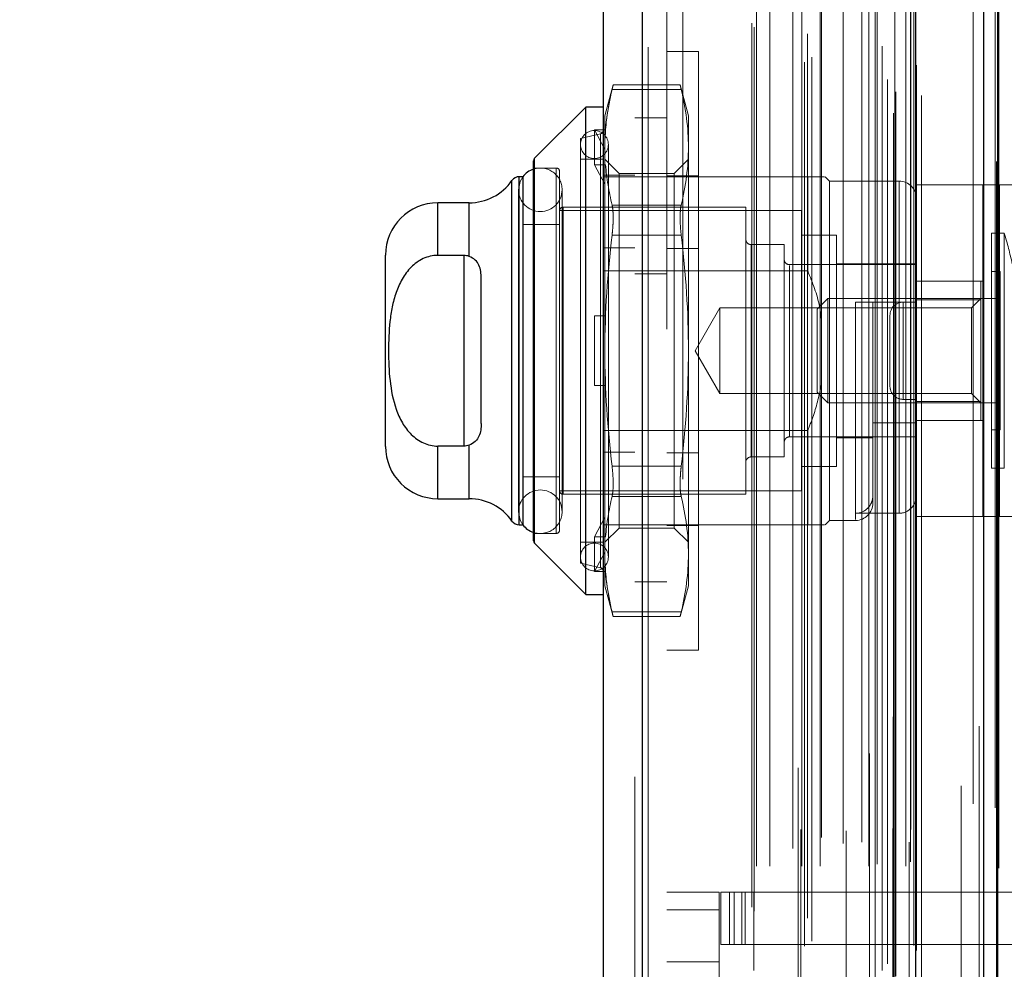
# Model space of a CAD drawing. Header units: inches. Extents: x 0.2 to 10.8, y 0.2 to 8.2.
# Tile 150 of 164: x 5.418 to 5.529, y 4.902 to 5.01. Entities that reach past the tile are written whole.
import ezdxf

# ---------------------------------------------------------------- set-up
doc = ezdxf.new("R2010")
doc.units = ezdxf.units.IN
doc.header["$MEASUREMENT"] = 0
doc.linetypes.add('HIDDEN', pattern=[0.07500000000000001, 0.05, -0.025])
doc.layers.add('DIMENSIONS', color=140, linetype='Continuous')
doc.styles.add('SLDTEXTSTYLE0', font='TXT', dxfattribs={"width": 0.7})
doc.dimstyles.new('SLDDIMSTYLE0', dxfattribs={"dimtxt": 0.0849609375, "dimasz": 0.13, "dimexe": 0, "dimexo": 0.0625, "dimgap": 0.021240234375, "dimtad": 0, "dimtih": 1, "dimtoh": 1, "dimlfac": 20, "dimrnd": 1e-09, "dimzin": 12, "dimdsep": 46, "dimtxsty": 'SLDTEXTSTYLE0', "dimsah": 1, "dimcen": 0.09, "dimadec": 0, "dimazin": 3, "dimtfac": 1, "dimtofl": 0, "dimtmove": 0, "dimatfit": 3, "dimfxl": 0, "dimfrac": 2, "dimtolj": 1, "dimtzin": 12, "dimarcsym": 0})
doc.dimstyles.new('SLDDIMSTYLE5', dxfattribs={"dimtxt": 0.0849609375, "dimasz": 0.13, "dimexe": 0, "dimexo": 0.0625, "dimgap": 0.021240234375, "dimtad": 0, "dimtih": 1, "dimtoh": 1, "dimdec": 4, "dimlfac": 20, "dimzin": 12, "dimdsep": 46, "dimtxsty": 'SLDTEXTSTYLE0', "dimsah": 1, "dimcen": 0.09, "dimadec": 0, "dimazin": 3, "dimtfac": 1, "dimtdec": 0, "dimtofl": 0, "dimtmove": 0, "dimatfit": 3, "dimfxl": 0, "dimfrac": 2, "dimtolj": 1, "dimtzin": 12, "dimarcsym": 0})

# ---------------------------------------------------------------- blocks, each defined once
blk = doc.blocks.new('_D_17')
at = {"layer": 'DIMENSIONS'}
blk.add_line((5.878189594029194, 5.426307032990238), (5.439038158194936, 5.426307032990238), dxfattribs=at)
for radius, start, end in [(0.5576267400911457, 154.8526864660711, 180), (0.5576267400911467, 205.0000000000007, 230.1473135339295)]:
    blk.add_arc((6.121664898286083, 5.426307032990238), radius, start, end, dxfattribs=at)
for points in [[(5.564038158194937, 5.426307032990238), (5.598762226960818, 5.553170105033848), (5.559024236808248, 5.55774089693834)], [(5.616283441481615, 5.190643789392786), (5.667285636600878, 5.069405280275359), (5.701368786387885, 5.090341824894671)]]:
    blk.add_solid(points, dxfattribs=at)
at = {"layer": 'DIMENSIONS', "insert": (5.475520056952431, 5.349957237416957), "char_height": 0.08333333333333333, "attachment_point": 1, "style": 'SLDTEXTSTYLE0'}
blk.add_mtext('25°', dxfattribs=at)
blk = doc.blocks.new('_D_18')
at = {"layer": 'DIMENSIONS'}
for p, q in [((5.495136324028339, 5.028145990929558), (5.109062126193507, 5.02814599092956)), ((5.234062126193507, 5.02814599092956), (5.234062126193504, 4.099762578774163)), ((5.072488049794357, 3.945711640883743), (5.043957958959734, 3.945711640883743)), ((5.043957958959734, 3.945711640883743), (5.043957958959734, 3.810680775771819)), ((5.395636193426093, 3.945711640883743), (5.424166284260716, 3.945711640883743)), ((5.424166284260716, 3.945711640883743), (5.424166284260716, 3.810680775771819)), ((5.043957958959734, 3.810680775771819), (5.072488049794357, 3.810680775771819)), ((5.424166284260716, 3.810680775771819), (5.395636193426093, 3.810680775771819)), ((5.234062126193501, 3.20394599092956), (5.234062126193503, 3.791660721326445)), ((5.495136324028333, 3.203945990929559), (5.1090621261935, 3.203945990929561))]:
    blk.add_line(p, q, dxfattribs=at)
for points in [[(5.234062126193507, 5.02814599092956), (5.214062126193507, 4.89814599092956), (5.254062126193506, 4.89814599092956)], [(5.234062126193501, 3.20394599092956), (5.254062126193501, 3.33394599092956), (5.214062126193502, 3.33394599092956)]]:
    blk.add_solid(points, dxfattribs=at)
at = {"layer": 'DIMENSIONS', "char_height": 0.08333333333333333, "attachment_point": 1, "style": 'SLDTEXTSTYLE0'}
for s, insert in [('36.48', (5.072488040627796, 4.072154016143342)), ('926.7', (5.072488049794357, 3.918103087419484))]:
    blk.add_mtext(s, dxfattribs=dict(at, insert=insert))
blk = doc.blocks.new('_D_19')
at = {"layer": 'DIMENSIONS'}
for p, q in [((5.47678632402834, 5.097295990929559), (4.776774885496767, 5.097295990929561)), ((4.901774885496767, 5.097295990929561), (4.901774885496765, 4.580255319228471)), ((4.740200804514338, 4.450124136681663), (4.711670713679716, 4.450124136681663)), ((4.711670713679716, 4.450124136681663), (4.711670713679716, 4.315093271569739)), ((5.063348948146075, 4.450124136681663), (5.091879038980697, 4.450124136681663)), ((5.091879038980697, 4.450124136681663), (5.091879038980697, 4.315093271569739)), ((4.711670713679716, 4.315093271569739), (4.740200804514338, 4.315093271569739)), ((5.091879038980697, 4.315093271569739), (5.063348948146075, 4.315093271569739)), ((4.90177488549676, 3.13474599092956), (4.901774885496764, 4.161042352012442)), ((5.476786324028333, 3.134745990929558), (4.77677488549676, 3.134745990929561))]:
    blk.add_line(p, q, dxfattribs=at)
for points in [[(4.901774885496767, 5.097295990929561), (4.881774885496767, 4.967295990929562), (4.921774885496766, 4.967295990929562)], [(4.90177488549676, 3.13474599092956), (4.92177488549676, 3.26474599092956), (4.881774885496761, 3.26474599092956)]]:
    blk.add_solid(points, dxfattribs=at)
at = {"layer": 'DIMENSIONS', "char_height": 0.08333333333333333, "attachment_point": 1, "style": 'SLDTEXTSTYLE0'}
for s, insert in [('39.25', (4.740200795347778, 4.576566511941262)), ('997.0', (4.740200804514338, 4.422515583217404)), ('OPENING', (4.639737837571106, 4.268464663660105))]:
    blk.add_mtext(s, dxfattribs=dict(at, insert=insert))

msp = doc.modelspace()

# ---------------------------------------------------------------- linework, layer by layer
at = {"color": 7, "linetype": 'Continuous', "lineweight": 25}
for p, q in [((5.526786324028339, 3.085295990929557), (5.526786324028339, 5.146545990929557)), ((5.528367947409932, 3.085295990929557), (5.528367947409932, 5.146701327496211)), ((5.519104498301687, 3.100958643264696), (5.519104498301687, 5.131123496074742)), ((5.488191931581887, 3.106409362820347), (5.488191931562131, 5.12567277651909)), ((5.483729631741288, 5.12390569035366), (5.483729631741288, 3.108176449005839)), ((5.481761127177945, 4.99964346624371), (5.475970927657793, 4.993853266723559)), ((5.483729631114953, 4.99964346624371), (5.481761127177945, 4.99964346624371)), ((5.481761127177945, 4.94452535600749), (5.481761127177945, 4.99964346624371)), ((5.475855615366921, 4.950593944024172), (5.475855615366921, 4.993574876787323)), ((5.475970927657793, 4.950315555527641), (5.475970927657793, 4.993853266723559)), ((5.473422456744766, 4.952821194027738), (5.473422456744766, 4.991347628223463)), ((5.474656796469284, 4.991769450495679), (5.474230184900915, 4.991769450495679)), ((5.474230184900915, 4.95239937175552), (5.474230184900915, 4.991769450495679)), ((5.474674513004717, 4.95239937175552), (5.474674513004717, 4.991769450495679)), ((5.468576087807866, 4.988816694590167), (5.465028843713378, 4.988816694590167)), ((5.465028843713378, 4.982866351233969), (5.465028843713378, 4.988816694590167)), ((5.468576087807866, 4.982756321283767), (5.468576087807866, 4.988816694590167)), ((5.459123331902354, 4.961257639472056), (5.459123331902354, 4.982911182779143)), ((5.467981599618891, 4.982866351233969), (5.465028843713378, 4.982866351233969)), ((5.467981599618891, 4.982866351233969), (5.467981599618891, 4.961302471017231)), ((5.469950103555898, 4.963871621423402), (5.469950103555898, 4.980297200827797)), ((5.467981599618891, 4.961302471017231), (5.465028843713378, 4.961302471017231)), ((5.465028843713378, 4.955352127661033), (5.465028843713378, 4.961302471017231)), ((5.468576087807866, 4.955352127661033), (5.468576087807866, 4.961412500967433)), ((5.465028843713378, 4.955352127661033), (5.468576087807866, 4.955352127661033)), ((5.474230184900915, 4.95239937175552), (5.474656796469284, 4.95239937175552)), ((5.475970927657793, 4.950315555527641), (5.481761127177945, 4.94452535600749)), ((5.481761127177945, 4.94452535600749), (5.483729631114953, 4.94452535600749))]:
    msp.add_line(p, q, dxfattribs=at)
at = {"color": 7, "linetype": 'HIDDEN', "lineweight": 18}
for p, q in [((5.528367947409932, 3.085295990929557), (5.528367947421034, 5.146701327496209)), ((5.528215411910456, 3.093476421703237), (5.528215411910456, 5.138605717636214)), ((5.516569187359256, 3.098958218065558), (5.516569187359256, 5.133123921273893)), ((5.516569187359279, 3.098958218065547), (5.516569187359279, 5.133123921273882)), ((5.516518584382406, 5.130667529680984), (5.516518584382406, 3.101414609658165)), ((5.516824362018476, 3.101360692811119), (5.516824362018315, 5.13072144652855)), ((5.519729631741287, 3.100958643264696), (5.519729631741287, 5.131123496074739)), ((5.515286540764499, 3.101999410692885), (5.515286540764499, 5.130082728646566)), ((5.515881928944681, 3.102752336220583), (5.515881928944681, 5.129352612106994)), ((5.526262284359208, 5.129625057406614), (5.526262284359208, 3.102456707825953)), ((5.506481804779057, 3.104737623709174), (5.506481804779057, 5.127344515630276)), ((5.518878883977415, 3.104827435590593), (5.518878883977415, 5.127254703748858)), ((5.518878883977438, 3.104827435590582), (5.518878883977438, 5.127254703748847)), ((5.519149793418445, 3.104249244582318), (5.519149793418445, 5.127832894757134)), ((5.519165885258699, 3.104375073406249), (5.519165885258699, 5.127707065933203)), ((5.507340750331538, 3.1052920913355), (5.507340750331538, 5.126787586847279)), ((5.51384783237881, 5.126540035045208), (5.51384783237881, 3.105546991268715)), ((5.488191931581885, 5.125672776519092), (5.488191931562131, 3.106409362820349)), ((5.488817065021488, 3.106409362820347), (5.488817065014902, 5.12567277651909)), ((5.488817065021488, 5.125672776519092), (5.488817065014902, 3.106409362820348)), ((5.505773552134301, 5.124924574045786), (5.505773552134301, 3.107154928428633)), ((5.515267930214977, 3.106527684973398), (5.515267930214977, 5.125554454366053)), ((5.487329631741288, 5.123905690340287), (5.487329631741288, 3.108176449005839)), ((5.506832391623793, 3.107919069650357), (5.506832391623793, 5.124163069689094)), ((5.500562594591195, 3.109138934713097), (5.500562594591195, 5.122943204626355)), ((5.500822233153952, 3.108700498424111), (5.500822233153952, 5.12338164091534)), ((5.524200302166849, 5.122865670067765), (5.524200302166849, 3.109215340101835)), ((5.501062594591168, 3.113769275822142), (5.501062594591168, 5.118312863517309)), ((5.501062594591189, 3.113769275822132), (5.501062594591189, 5.118312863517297)), ((5.50258214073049, 3.113769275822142), (5.50258214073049, 5.118312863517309)), ((5.506203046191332, 3.113769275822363), (5.506203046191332, 5.118312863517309)), ((5.508270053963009, 3.113769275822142), (5.508270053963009, 5.118312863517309)), ((5.513772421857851, 3.113769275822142), (5.513772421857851, 5.118312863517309)), ((5.514476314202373, 5.118312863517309), (5.514476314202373, 3.113769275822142)), ((5.514476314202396, 3.113769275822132), (5.514476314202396, 5.118312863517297)), ((5.514726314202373, 3.114019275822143), (5.514726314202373, 5.118062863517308)), ((5.516476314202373, 5.118062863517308), (5.516476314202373, 3.114019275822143)), ((5.516726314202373, 3.113769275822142), (5.516726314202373, 5.118312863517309)), ((5.516726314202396, 5.118312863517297), (5.516726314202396, 3.113769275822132)), ((5.517970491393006, 3.113769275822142), (5.517970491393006, 5.118312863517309)), ((5.517970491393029, 3.113769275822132), (5.517970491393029, 5.118312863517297)), ((5.528477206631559, 3.113540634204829), (5.528477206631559, 5.118542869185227)), ((5.506075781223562, 5.117914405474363), (5.506075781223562, 3.114167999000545)), ((5.511193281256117, 5.11777123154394), (5.511193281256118, 3.114309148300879)), ((5.518476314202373, 3.114269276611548), (5.518476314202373, 5.117812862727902)), ((5.518476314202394, 3.114269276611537), (5.518476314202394, 5.117812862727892)), ((5.505167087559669, 3.115788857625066), (5.505167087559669, 5.116293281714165)), ((5.518329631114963, 5.116516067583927), (5.518329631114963, 3.115566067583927)), ((5.508431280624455, 3.117011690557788), (5.508431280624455, 5.115074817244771)), ((5.510864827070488, 3.116346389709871), (5.510864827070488, 5.115735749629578)), ((5.510864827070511, 3.11634638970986), (5.510864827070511, 5.115735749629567)), ((5.512997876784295, 3.116494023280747), (5.512997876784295, 5.1155872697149)), ((5.518518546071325, 3.117917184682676), (5.518518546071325, 5.114164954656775)), ((5.518518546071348, 3.117917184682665), (5.518518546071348, 5.114164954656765)), ((5.518846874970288, 3.118381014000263), (5.518846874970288, 5.113701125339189)), ((5.51884687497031, 3.118381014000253), (5.51884687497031, 5.113701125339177)), ((5.528042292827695, 3.120368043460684), (5.528042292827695, 5.111693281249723)), ((5.525562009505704, 3.120835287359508), (5.525562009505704, 5.111246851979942)), ((5.490929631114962, 5.074516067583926), (5.490929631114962, 3.157566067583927)), ((5.492729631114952, 3.157566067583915), (5.492729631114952, 5.074516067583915)), ((5.492729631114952, 3.157566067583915), (5.492729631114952, 5.074516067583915)), ((5.492729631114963, 5.074516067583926), (5.492729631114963, 3.157566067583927)), ((5.492729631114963, 5.074516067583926), (5.492729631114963, 3.157566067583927)), ((5.494529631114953, 5.005934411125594), (5.490929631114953, 5.005934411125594)), ((5.494529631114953, 5.005934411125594), (5.494529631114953, 4.938234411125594)), ((5.484864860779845, 5.00216129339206), (5.483926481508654, 4.998659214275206)), ((5.484741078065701, 5.001633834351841), (5.492560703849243, 5.001633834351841)), ((5.484741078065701, 5.001633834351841), (5.492560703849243, 5.001633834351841)), ((5.492449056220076, 5.00216129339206), (5.484852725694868, 5.00216129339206)), ((5.493375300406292, 4.998659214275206), (5.492436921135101, 5.00216129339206)), ((5.483926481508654, 4.996813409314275), (5.483926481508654, 4.998659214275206)), ((5.490929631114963, 4.998441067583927), (5.487329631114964, 4.998441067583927)), ((5.493375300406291, 4.99509886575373), (5.493375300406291, 4.998659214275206)), ((5.482745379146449, 4.993130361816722), (5.482745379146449, 4.997067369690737)), ((5.482745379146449, 4.997067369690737), (5.48400419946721, 4.997067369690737)), ((5.483926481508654, 4.994851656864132), (5.482745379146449, 4.997067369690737)), ((5.48400419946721, 4.997067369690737), (5.483926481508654, 4.996813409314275)), ((5.483926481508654, 4.996813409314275), (5.483926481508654, 4.994851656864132)), ((5.483424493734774, 4.996620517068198), (5.481170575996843, 4.996100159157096)), ((5.481170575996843, 4.948068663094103), (5.481170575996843, 4.996100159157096)), ((5.483424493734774, 4.947548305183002), (5.483424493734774, 4.996532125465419)), ((5.483926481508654, 4.994851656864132), (5.483926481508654, 4.99287640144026)), ((5.484320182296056, 4.948757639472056), (5.484320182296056, 4.995411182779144)), ((5.493375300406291, 4.972084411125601), (5.493375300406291, 4.99509886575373)), ((5.475970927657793, 4.993853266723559), (5.475970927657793, 4.950315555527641)), ((5.483729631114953, 4.993737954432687), (5.481170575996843, 4.993737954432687)), ((5.485524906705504, 4.992139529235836), (5.483926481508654, 4.993737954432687)), ((5.493375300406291, 4.993737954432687), (5.491776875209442, 4.992139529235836)), ((5.478414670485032, 4.992753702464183), (5.475855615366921, 4.992753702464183)), ((5.478414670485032, 4.951415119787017), (5.478414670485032, 4.992753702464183)), ((5.478808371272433, 4.951808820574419), (5.478808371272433, 4.992360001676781)), ((5.482745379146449, 4.993130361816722), (5.48400419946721, 4.993130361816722)), ((5.483926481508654, 4.990914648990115), (5.482745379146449, 4.993130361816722)), ((5.48400419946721, 4.993130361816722), (5.483926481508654, 4.99287640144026)), ((5.483926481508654, 4.972084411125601), (5.483926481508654, 4.99287640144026)), ((5.473422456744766, 4.991347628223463), (5.473422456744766, 4.952821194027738)), ((5.474230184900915, 4.991769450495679), (5.474230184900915, 4.95239937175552)), ((5.474674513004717, 4.991769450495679), (5.474656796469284, 4.991769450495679)), ((5.506859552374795, 4.991769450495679), (5.483729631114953, 4.991769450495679)), ((5.487329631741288, 4.991949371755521), (5.483729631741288, 4.991949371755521)), ((5.485524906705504, 4.989452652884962), (5.485524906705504, 4.992139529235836)), ((5.491776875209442, 4.992139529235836), (5.485524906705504, 4.992139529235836)), ((5.494529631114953, 4.991859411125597), (5.490929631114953, 4.991859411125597)), ((5.491776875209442, 4.989452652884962), (5.491776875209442, 4.992139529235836)), ((5.506859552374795, 4.981105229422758), (5.506859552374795, 4.991769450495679)), ((5.509320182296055, 4.991277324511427), (5.508828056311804, 4.991769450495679)), ((5.509320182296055, 4.952891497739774), (5.509320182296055, 4.991277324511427)), ((5.517194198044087, 4.991277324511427), (5.509320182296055, 4.991277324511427)), ((5.517194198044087, 4.95369996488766), (5.517194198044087, 4.991186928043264)), ((5.474164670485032, 4.990293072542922), (5.474164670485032, 4.953875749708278)), ((5.479085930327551, 4.953875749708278), (5.479085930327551, 4.990293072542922)), ((5.519162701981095, 4.953335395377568), (5.519162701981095, 4.990835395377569)), ((5.519162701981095, 4.990835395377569), (5.528538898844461, 4.990835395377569)), ((5.526662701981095, 4.953335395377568), (5.526662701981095, 4.990835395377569)), ((5.528538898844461, 4.953335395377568), (5.528538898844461, 4.990835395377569)), ((5.528538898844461, 4.990835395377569), (5.541974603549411, 4.990835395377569)), ((5.485524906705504, 4.952029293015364), (5.485524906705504, 4.989452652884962)), ((5.491776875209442, 4.952029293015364), (5.491776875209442, 4.989452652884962)), ((5.465028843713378, 4.988816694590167), (5.465028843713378, 4.982866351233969)), ((5.468576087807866, 4.988816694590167), (5.468576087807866, 4.982756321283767)), ((5.506170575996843, 4.987930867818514), (5.478808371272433, 4.987930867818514)), ((5.479202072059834, 4.955844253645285), (5.479202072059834, 4.988324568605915)), ((5.499871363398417, 4.988324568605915), (5.479202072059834, 4.988324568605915)), ((5.484741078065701, 4.988563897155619), (5.492560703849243, 4.988563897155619)), ((5.484741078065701, 4.988563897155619), (5.492560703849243, 4.988563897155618)), ((5.499871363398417, 4.955844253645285), (5.499871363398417, 4.988324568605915)), ((5.506170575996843, 4.956237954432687), (5.506170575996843, 4.987930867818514)), ((5.478808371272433, 4.986356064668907), (5.474674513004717, 4.986356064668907)), ((5.484741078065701, 4.985154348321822), (5.492560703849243, 4.985154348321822)), ((5.484741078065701, 4.985154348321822), (5.492560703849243, 4.985154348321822)), ((5.510107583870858, 4.985174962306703), (5.506170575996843, 4.985174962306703)), ((5.510107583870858, 4.958993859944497), (5.510107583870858, 4.985174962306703)), ((5.527627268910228, 4.958797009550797), (5.527627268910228, 4.985371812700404)), ((5.529092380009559, 4.985371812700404), (5.527627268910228, 4.985371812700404)), ((5.529092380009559, 4.958797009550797), (5.529092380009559, 4.985371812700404)), ((5.487329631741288, 4.983724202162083), (5.483729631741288, 4.983724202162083)), ((5.494529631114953, 4.983634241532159), (5.490929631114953, 4.983634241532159)), ((5.50046191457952, 4.960076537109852), (5.50046191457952, 4.984092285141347)), ((5.504202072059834, 4.984092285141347), (5.50046191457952, 4.984092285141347)), ((5.504202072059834, 4.960076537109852), (5.504202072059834, 4.984092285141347)), ((5.467981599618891, 4.982866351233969), (5.467981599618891, 4.961302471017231)), ((5.506859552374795, 4.981105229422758), (5.483729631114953, 4.981105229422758)), ((5.519162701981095, 4.981828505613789), (5.504792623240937, 4.981828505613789)), ((5.504792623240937, 4.962340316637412), (5.504792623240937, 4.981737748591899)), ((5.519162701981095, 4.98192693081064), (5.510107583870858, 4.98192693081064)), ((5.528611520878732, 4.981041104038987), (5.527627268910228, 4.981041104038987)), ((5.528611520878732, 4.963127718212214), (5.528611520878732, 4.981041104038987)), ((5.490929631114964, 4.980766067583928), (5.487329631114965, 4.980766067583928)), ((5.519162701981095, 4.979960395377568), (5.526662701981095, 4.979960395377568)), ((5.526446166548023, 4.979958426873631), (5.519162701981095, 4.979958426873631)), ((5.526446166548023, 4.977824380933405), (5.526446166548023, 4.979958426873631)), ((5.509149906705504, 4.977989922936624), (5.507942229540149, 4.976782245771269)), ((5.509149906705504, 4.966178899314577), (5.509149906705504, 4.977989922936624)), ((5.528611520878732, 4.977989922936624), (5.509149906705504, 4.977989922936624)), ((5.526446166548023, 4.977824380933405), (5.519162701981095, 4.977824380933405)), ((5.526446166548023, 4.977989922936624), (5.525380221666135, 4.976923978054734)), ((5.526446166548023, 4.966344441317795), (5.526446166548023, 4.977824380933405)), ((5.496920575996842, 4.976923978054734), (5.494126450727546, 4.9720844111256)), ((5.496920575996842, 4.967244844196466), (5.496920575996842, 4.976923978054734)), ((5.525380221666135, 4.976923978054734), (5.496920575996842, 4.976923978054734)), ((5.507942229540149, 4.967386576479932), (5.507942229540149, 4.976782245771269)), ((5.517194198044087, 4.977596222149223), (5.512272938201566, 4.977596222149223)), ((5.512272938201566, 4.977596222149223), (5.512272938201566, 4.952978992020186)), ((5.514241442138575, 4.954860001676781), (5.514241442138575, 4.977596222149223)), ((5.517662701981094, 4.977585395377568), (5.517662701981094, 4.966585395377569)), ((5.517662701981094, 4.977585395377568), (5.519162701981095, 4.977585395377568)), ((5.517662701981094, 4.966585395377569), (5.517662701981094, 4.977585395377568)), ((5.525380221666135, 4.967244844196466), (5.525380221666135, 4.976923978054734)), ((5.482745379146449, 4.968147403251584), (5.482745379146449, 4.976021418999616)), ((5.482745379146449, 4.976021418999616), (5.483926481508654, 4.976021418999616)), ((5.48400419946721, 4.976021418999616), (5.483926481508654, 4.976021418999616)), ((5.516162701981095, 4.976085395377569), (5.516162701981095, 4.968085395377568)), ((5.483926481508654, 4.95129242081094), (5.483926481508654, 4.972084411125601)), ((5.493375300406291, 4.94906995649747), (5.493375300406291, 4.972084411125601)), ((5.494126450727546, 4.9720844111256), (5.496920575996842, 4.967244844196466)), ((5.482745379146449, 4.968147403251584), (5.483926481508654, 4.968147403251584)), ((5.48400419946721, 4.968147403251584), (5.483926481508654, 4.968147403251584)), ((5.496920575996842, 4.967244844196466), (5.525380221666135, 4.967244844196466)), ((5.507942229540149, 4.967386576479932), (5.509149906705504, 4.966178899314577)), ((5.517662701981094, 4.966585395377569), (5.519162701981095, 4.966585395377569)), ((5.525380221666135, 4.967244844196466), (5.526446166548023, 4.966178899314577)), ((5.509149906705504, 4.966178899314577), (5.528611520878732, 4.966178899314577)), ((5.526446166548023, 4.966344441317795), (5.519162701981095, 4.966344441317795)), ((5.526446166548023, 4.964210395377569), (5.526446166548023, 4.966344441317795)), ((5.519162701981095, 4.963929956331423), (5.514241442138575, 4.963929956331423)), ((5.519162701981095, 4.964210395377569), (5.526662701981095, 4.964210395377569)), ((5.506859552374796, 4.963063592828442), (5.483729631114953, 4.963063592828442)), ((5.504792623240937, 4.962340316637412), (5.519162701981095, 4.962340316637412)), ((5.506859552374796, 4.95239937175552), (5.506859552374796, 4.963063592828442)), ((5.510107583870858, 4.962241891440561), (5.514241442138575, 4.962241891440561)), ((5.527627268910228, 4.963127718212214), (5.528611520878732, 4.963127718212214)), ((5.465028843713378, 4.961302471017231), (5.465028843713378, 4.955352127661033)), ((5.468576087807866, 4.961412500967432), (5.468576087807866, 4.955352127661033)), ((5.487329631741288, 4.960624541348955), (5.483729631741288, 4.960624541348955)), ((5.494529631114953, 4.96053458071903), (5.490929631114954, 4.96053458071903)), ((5.50046191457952, 4.960076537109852), (5.504202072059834, 4.960076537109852)), ((5.484741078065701, 4.959014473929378), (5.492560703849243, 4.959014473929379)), ((5.484741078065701, 4.959014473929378), (5.492560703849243, 4.959014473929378)), ((5.506170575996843, 4.958993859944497), (5.510107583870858, 4.958993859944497)), ((5.527627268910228, 4.958797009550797), (5.529092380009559, 4.958797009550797)), ((5.474674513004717, 4.957812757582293), (5.478808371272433, 4.957812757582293)), ((5.478808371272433, 4.956237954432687), (5.506170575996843, 4.956237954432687)), ((5.479202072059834, 4.955844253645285), (5.499871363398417, 4.955844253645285)), ((5.484741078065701, 4.955604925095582), (5.492560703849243, 4.955604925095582)), ((5.484741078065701, 4.955604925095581), (5.492560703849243, 4.955604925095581)), ((5.482745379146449, 4.951038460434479), (5.483926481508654, 4.953254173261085)), ((5.517194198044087, 4.95369996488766), (5.512272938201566, 4.95369996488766)), ((5.519162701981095, 4.953335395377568), (5.528538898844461, 4.953335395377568)), ((5.528538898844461, 4.953335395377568), (5.541974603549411, 4.953335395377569)), ((5.474656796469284, 4.95239937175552), (5.474674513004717, 4.95239937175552)), ((5.487329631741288, 4.952399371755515), (5.483729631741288, 4.952399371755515)), ((5.506859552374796, 4.95239937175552), (5.487329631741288, 4.95239937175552)), ((5.494529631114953, 4.952309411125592), (5.490929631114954, 4.952309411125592)), ((5.508828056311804, 4.95239937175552), (5.509320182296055, 4.952891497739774)), ((5.509320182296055, 4.952891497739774), (5.512272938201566, 4.952891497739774)), ((5.475855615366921, 4.951415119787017), (5.478414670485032, 4.951415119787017)), ((5.48400419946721, 4.951038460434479), (5.482745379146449, 4.951038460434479)), ((5.482745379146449, 4.951038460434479), (5.482745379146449, 4.947101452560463)), ((5.483926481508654, 4.950430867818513), (5.485524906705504, 4.952029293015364)), ((5.48400419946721, 4.951038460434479), (5.483926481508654, 4.95129242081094)), ((5.483926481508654, 4.95129242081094), (5.483926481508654, 4.949317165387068)), ((5.485524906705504, 4.952029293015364), (5.491776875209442, 4.952029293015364)), ((5.491776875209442, 4.952029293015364), (5.493375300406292, 4.950430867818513)), ((5.481170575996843, 4.950430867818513), (5.483729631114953, 4.950430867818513)), ((5.482745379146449, 4.947101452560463), (5.483926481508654, 4.949317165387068)), ((5.483926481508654, 4.947355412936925), (5.483926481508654, 4.949317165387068)), ((5.493375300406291, 4.945509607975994), (5.493375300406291, 4.94906995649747)), ((5.481170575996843, 4.948068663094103), (5.483424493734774, 4.947548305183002)), ((5.48400419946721, 4.947101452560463), (5.482745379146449, 4.947101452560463)), ((5.48400419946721, 4.947101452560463), (5.483926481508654, 4.947355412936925)), ((5.483926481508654, 4.945509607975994), (5.483926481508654, 4.947355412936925)), ((5.483926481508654, 4.945509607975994), (5.484864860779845, 4.942007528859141)), ((5.487329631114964, 4.945941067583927), (5.490929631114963, 4.945941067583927)), ((5.492436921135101, 4.942007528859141), (5.493375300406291, 4.945509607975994)), ((5.484741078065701, 4.942534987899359), (5.492560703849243, 4.942534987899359)), ((5.484741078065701, 4.942534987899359), (5.492560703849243, 4.942534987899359)), ((5.484852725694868, 4.942007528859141), (5.492449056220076, 4.942007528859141)), ((5.490929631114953, 4.938234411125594), (5.494529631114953, 4.938234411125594)), ((5.490929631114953, 4.910829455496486), (5.496835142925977, 4.910829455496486)), ((5.496835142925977, 4.910829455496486), (5.496835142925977, 4.908860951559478)), ((5.497031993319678, 4.904923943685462), (5.497031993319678, 4.910829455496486)), ((5.497031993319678, 4.910829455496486), (5.498016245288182, 4.910829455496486)), ((5.498016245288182, 4.904923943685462), (5.498016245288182, 4.910829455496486)), ((5.498528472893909, 4.910829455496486), (5.498016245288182, 4.910829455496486)), ((5.498016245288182, 4.904923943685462), (5.498016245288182, 4.910829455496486)), ((5.498528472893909, 4.904923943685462), (5.498528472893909, 4.910829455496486)), ((5.498528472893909, 4.910829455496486), (5.499421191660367, 4.910829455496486)), ((5.499421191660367, 4.904923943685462), (5.499421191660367, 4.910829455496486)), ((5.553633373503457, 4.910829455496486), (5.499421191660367, 4.910829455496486)), ((5.499787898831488, 4.910829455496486), (5.499787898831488, 4.904923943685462)), ((5.500772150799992, 4.910829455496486), (5.500772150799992, 4.904923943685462)), ((5.490929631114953, 4.908860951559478), (5.496835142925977, 4.908860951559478)), ((5.490929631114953, 4.908860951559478), (5.496835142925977, 4.908860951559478)), ((5.496835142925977, 4.816341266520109), (5.496835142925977, 4.908860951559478)), ((5.498016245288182, 4.904923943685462), (5.497031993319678, 4.904923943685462)), ((5.498528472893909, 4.904923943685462), (5.498016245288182, 4.904923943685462)), ((5.499421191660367, 4.904923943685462), (5.498528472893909, 4.904923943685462)), ((5.553633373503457, 4.904923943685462), (5.499421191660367, 4.904923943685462)), ((5.500772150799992, 4.904923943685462), (5.500772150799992, 4.90197118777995)), ((5.496835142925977, 4.902955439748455), (5.490929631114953, 4.902955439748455))]:
    msp.add_line(p, q, dxfattribs=at)
at = {"color": 7, "linetype": 'HIDDEN', "lineweight": 18, "flags": 128}
for points in [[(5.528477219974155, 3.113550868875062), (5.528477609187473, 4.074676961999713), (5.528477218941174, 5.118541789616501)], [(5.524207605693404, 5.11751799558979), (5.524207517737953, 4.124124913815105), (5.524207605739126, 3.114563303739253)], [(5.524207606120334, 5.117520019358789), (5.524207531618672, 4.136719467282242), (5.52420760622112, 3.114563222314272)], [(5.474656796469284, 4.991769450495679), (5.474351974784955, 4.99123471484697), (5.474164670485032, 4.990293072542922)], [(5.474164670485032, 4.953875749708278), (5.474351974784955, 4.952934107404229), (5.474656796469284, 4.95239937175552)]]:
    msp.add_lwpolyline(points, dxfattribs=at)
at = {"color": 7, "linetype": 'HIDDEN', "lineweight": 18}
for centre, radius, start, end in [((5.482745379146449, 4.995411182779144), 0.001574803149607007, 0, 180), ((5.48333593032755, 4.997004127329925), 0.0003937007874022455, 283.0000000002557, 0), ((5.482745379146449, 4.995411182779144), 0.001574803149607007, 180, 0), ((5.476625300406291, 4.990293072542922), 0.002460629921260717, 0, 108.2280527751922), ((5.478414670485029, 4.992360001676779), 0.0003937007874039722, 2.585154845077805e-10, 89.99999999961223), ((5.517194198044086, 4.989308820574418), 0.001968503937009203, 0, 89.99999999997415), ((5.476625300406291, 4.990293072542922), 0.002460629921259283, 180, 0), ((5.479202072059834, 4.987930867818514), 0.0003937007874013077, 90, 180), ((5.50046191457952, 4.984682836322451), 0.0005905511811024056, 180, 270.0000000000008), ((5.484942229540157, 4.9720844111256), 0.04610629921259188, 12.32604560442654, 16.74966025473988), ((5.504792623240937, 4.982419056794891), 0.0005905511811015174, 180, 270.0000000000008), ((5.517662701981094, 4.976085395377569), 0.001499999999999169, 90, 180), ((5.517662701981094, 4.968085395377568), 0.001499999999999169, 180, 270.0000000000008), ((5.504792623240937, 4.961749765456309), 0.0005905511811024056, 90, 180.000000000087), ((5.50046191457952, 4.95948598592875), 0.0005905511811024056, 90, 180), ((5.476625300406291, 4.953875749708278), 0.002460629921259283, 0, 180), ((5.479202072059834, 4.956237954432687), 0.0003937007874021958, 180, 270.0000000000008), ((5.512272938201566, 4.954860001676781), 0.001968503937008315, 270.0000000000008, 0), ((5.476625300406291, 4.953875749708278), 0.002460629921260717, 251.7719472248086, 0), ((5.478414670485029, 4.951808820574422), 0.0003937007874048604, 270.0000000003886, 359.999999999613), ((5.482745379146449, 4.948757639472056), 0.001574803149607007, 0, 180), ((5.482745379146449, 4.948757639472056), 0.001574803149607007, 180, 0), ((5.48333593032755, 4.947164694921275), 0.0003937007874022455, 0, 76.9999999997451)]:
    msp.add_arc(centre, radius, start, end, dxfattribs=at)
at = {"color": 7, "linetype": 'Continuous', "lineweight": 25}
for centre, radius, start, end in [((5.476249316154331, 4.993574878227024), 0.0003937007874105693, 135.0000000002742, 179.999999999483), ((5.476625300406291, 4.990293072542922), 0.002460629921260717, 108.2280527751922, 143.1301023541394), ((5.468576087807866, 4.99472220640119), 0.005905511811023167, 270.0000000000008, 325.1500954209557), ((5.474230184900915, 4.990785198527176), 0.0009842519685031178, 90, 145.1500954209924), ((5.465028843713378, 4.982911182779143), 0.005905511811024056, 90, 179.9999999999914), ((5.465028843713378, 4.961257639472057), 0.005905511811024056, 180, 270.0000000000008), ((5.468576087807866, 4.94944661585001), 0.005905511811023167, 34.84990457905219, 90), ((5.474230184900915, 4.953383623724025), 0.0009842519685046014, 214.8499045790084, 270.0000000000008), ((5.476625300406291, 4.953875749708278), 0.002460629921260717, 216.8698976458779, 251.7719472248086), ((5.476249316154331, 4.950593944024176), 0.0003937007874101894, 180.0000000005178, 224.9999999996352)]:
    msp.add_arc(centre, radius, start, end, dxfattribs=at)
at = {"color": 7, "linetype": 'HIDDEN', "lineweight": 18}
for points in [[(5.483926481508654, 4.99509886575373), (5.483926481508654, 4.997285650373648), (5.484227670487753, 4.999463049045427), (5.484741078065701, 5.001633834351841)], [(5.48400419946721, 4.997067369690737), (5.484124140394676, 4.998594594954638), (5.48438215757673, 5.000116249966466), (5.484741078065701, 5.001633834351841)], [(5.493375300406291, 4.99509886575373), (5.493375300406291, 4.997285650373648), (5.493074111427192, 4.999463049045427), (5.492560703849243, 5.001633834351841)], [(5.492560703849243, 4.988563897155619), (5.493074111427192, 4.990734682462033), (5.493375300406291, 4.992912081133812), (5.493375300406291, 4.99509886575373)], [(5.484741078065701, 4.988563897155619), (5.48438215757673, 4.990081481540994), (5.484124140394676, 4.991603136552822), (5.48400419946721, 4.993130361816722)], [(5.484741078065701, 4.985154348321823), (5.484227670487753, 4.980812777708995), (5.483926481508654, 4.976457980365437), (5.483926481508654, 4.972084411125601)], [(5.493375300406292, 4.972084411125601), (5.493375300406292, 4.976457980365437), (5.493074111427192, 4.980812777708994), (5.492560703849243, 4.985154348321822)], [(5.483926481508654, 4.972084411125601), (5.483926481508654, 4.967710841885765), (5.484227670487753, 4.963356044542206), (5.484741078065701, 4.959014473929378)], [(5.492560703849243, 4.959014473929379), (5.493074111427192, 4.963356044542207), (5.493375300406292, 4.967710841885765), (5.493375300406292, 4.972084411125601)], [(5.484741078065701, 4.955604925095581), (5.48438215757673, 4.954087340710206), (5.484124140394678, 4.952565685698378), (5.48400419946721, 4.951038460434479)], [(5.493375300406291, 4.94906995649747), (5.493375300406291, 4.951256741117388), (5.493074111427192, 4.953434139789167), (5.492560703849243, 4.955604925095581)], [(5.484741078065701, 4.942534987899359), (5.484227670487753, 4.944705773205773), (5.483926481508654, 4.946883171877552), (5.483926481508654, 4.94906995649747)], [(5.492560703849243, 4.942534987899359), (5.493074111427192, 4.944705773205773), (5.493375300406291, 4.946883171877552), (5.493375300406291, 4.94906995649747)], [(5.48400419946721, 4.947101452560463), (5.484124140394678, 4.945574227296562), (5.48438215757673, 4.944052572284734), (5.484741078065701, 4.942534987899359)]]:
    msp.add_open_spline(points, degree=3, dxfattribs=at)
for points, knots in [([(5.48485271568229, 5.002109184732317), (5.48485571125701, 5.002122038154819), (5.484865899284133, 5.002165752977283), (5.484807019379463, 5.001912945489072), (5.484749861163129, 5.0016710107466), (5.484741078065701, 5.001633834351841)], [0, 0, 0, 0, 0.2606228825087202, 0.886385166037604, 1, 1, 1, 1]), ([(5.492560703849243, 5.001633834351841), (5.49251490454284, 5.001828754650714), (5.492442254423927, 5.002137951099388), (5.492447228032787, 5.002116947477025), (5.492449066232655, 5.002109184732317)], [0, 0, 0, 0, 0.6304092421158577, 1, 1, 1, 1]), ([(5.508772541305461, 4.991769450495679), (5.50873949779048, 4.99176945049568), (5.508665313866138, 4.991769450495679), (5.507813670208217, 4.991769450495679), (5.507083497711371, 4.99176945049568), (5.506859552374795, 4.991769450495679)], [0, 0, 0, 0, 0.3576770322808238, 0.8029982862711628, 1, 1, 1, 1]), ([(5.484741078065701, 4.988563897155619), (5.484781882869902, 4.988391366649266), (5.484812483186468, 4.988183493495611), (5.484854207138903, 4.987697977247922), (5.48486482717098, 4.987420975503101), (5.484864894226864, 4.986827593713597), (5.484854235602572, 4.986503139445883), (5.4848127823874, 4.985841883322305), (5.484781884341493, 4.985499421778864), (5.484741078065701, 4.985154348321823)], [0, 0, 0, 0, 0.25, 0.25, 0.5, 0.5, 0.75, 0.75, 1, 1, 1, 1]), ([(5.492560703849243, 4.985154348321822), (5.492519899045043, 4.985499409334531), (5.492489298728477, 4.985837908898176), (5.492447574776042, 4.986501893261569), (5.492436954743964, 4.986824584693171), (5.492436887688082, 4.987418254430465), (5.492447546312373, 4.987696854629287), (5.492488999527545, 4.988180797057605), (5.492519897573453, 4.988391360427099), (5.492560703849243, 4.988563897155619)], [0, 0, 0, 0, 0.25, 0.25, 0.5, 0.5, 0.75, 0.75, 1, 1, 1, 1]), ([(5.506859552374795, 4.981105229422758), (5.507397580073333, 4.979786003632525), (5.508141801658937, 4.977961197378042), (5.508368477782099, 4.976014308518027), (5.508431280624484, 4.975474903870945)], [0, 0, 0, 0, 0.7229401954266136, 1, 1, 1, 1]), ([(5.517194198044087, 4.977596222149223), (5.517460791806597, 4.977596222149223), (5.517722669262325, 4.977596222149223), (5.518205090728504, 4.977596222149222), (5.518424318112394, 4.977596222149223), (5.518782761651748, 4.977596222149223), (5.518924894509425, 4.977596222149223), (5.519113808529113, 4.977596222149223), (5.519162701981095, 4.977596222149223), (5.519162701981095, 4.977596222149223)], [0, 0, 0, 0, 0.25, 0.25, 0.5, 0.5, 0.75, 0.75, 1, 1, 1, 1]), ([(5.508431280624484, 4.968311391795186), (5.508168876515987, 4.967118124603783), (5.507775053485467, 4.965327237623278), (5.507088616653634, 4.963629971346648), (5.506859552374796, 4.963063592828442)], [0, 0, 0, 0, 0.666299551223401, 1, 1, 1, 1]), ([(5.484741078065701, 4.959014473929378), (5.484781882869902, 4.958669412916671), (5.484812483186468, 4.958330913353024), (5.484854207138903, 4.957666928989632), (5.48486482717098, 4.957344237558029), (5.484864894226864, 4.956750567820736), (5.484854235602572, 4.956471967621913), (5.4848127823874, 4.955988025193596), (5.484781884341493, 4.955777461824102), (5.484741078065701, 4.955604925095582)], [0, 0, 0, 0, 0.25, 0.25, 0.5, 0.5, 0.75, 0.75, 1, 1, 1, 1]), ([(5.492560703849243, 4.955604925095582), (5.492519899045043, 4.955777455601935), (5.492489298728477, 4.955985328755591), (5.492447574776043, 4.95647084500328), (5.492436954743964, 4.9567478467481), (5.492436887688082, 4.957341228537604), (5.492447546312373, 4.957665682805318), (5.492488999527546, 4.958326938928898), (5.492519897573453, 4.958669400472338), (5.492560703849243, 4.959014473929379)], [0, 0, 0, 0, 0.25, 0.25, 0.5, 0.5, 0.75, 0.75, 1, 1, 1, 1]), ([(5.514241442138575, 4.955765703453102), (5.514241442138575, 4.955499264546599), (5.514193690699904, 4.955238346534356), (5.514003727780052, 4.95474316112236), (5.513863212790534, 4.954515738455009), (5.513323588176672, 4.953935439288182), (5.512806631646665, 4.95369996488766), (5.512272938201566, 4.95369996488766)], [0, 0, 0, 0, 0.2500000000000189, 0.2500000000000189, 0.5000000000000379, 0.5000000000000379, 1, 1, 1, 1]), ([(5.519162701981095, 4.955765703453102), (5.519162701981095, 4.955499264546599), (5.519114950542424, 4.955238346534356), (5.518924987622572, 4.95474316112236), (5.518784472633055, 4.954515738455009), (5.518244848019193, 4.953935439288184), (5.517727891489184, 4.95369996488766), (5.517194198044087, 4.95369996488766)], [0, 0, 0, 0, 0.2500000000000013, 0.2500000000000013, 0.5000000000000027, 0.5000000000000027, 1, 1, 1, 1]), ([(5.508772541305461, 4.95239937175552), (5.50873949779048, 4.95239937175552), (5.508665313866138, 4.95239937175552), (5.507813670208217, 4.952399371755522), (5.507083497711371, 4.952399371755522), (5.506859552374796, 4.95239937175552)], [0, 0, 0, 0, 0.3576770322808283, 0.8029982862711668, 1, 1, 1, 1]), ([(5.484741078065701, 4.942534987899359), (5.484786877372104, 4.942340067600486), (5.484859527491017, 4.942030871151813), (5.484854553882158, 4.942051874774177), (5.48485271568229, 4.942059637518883)], [0, 0, 0, 0, 0.6304092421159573, 1, 1, 1, 1]), ([(5.492449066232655, 4.942059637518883), (5.492446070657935, 4.942046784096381), (5.492435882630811, 4.942003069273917), (5.492494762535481, 4.942255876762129), (5.492551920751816, 4.9424978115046), (5.492560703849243, 4.942534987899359)], [0, 0, 0, 0, 0.260622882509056, 0.8863851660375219, 1, 1, 1, 1])]:
    msp.add_open_spline(points, degree=3, knots=knots, dxfattribs=at)
at = {"color": 7, "linetype": 'Continuous', "lineweight": 25}
for points, knots in [([(5.465028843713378, 4.982866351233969), (5.464743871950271, 4.982866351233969), (5.464464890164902, 4.982834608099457), (5.463918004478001, 4.982712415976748), (5.46364710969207, 4.982620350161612), (5.463133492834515, 4.982385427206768), (5.462891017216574, 4.982243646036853), (5.462431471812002, 4.981916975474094), (5.462214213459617, 4.981731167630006), (5.461618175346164, 4.981135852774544), (5.461282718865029, 4.980678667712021), (5.460721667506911, 4.979701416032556), (5.46049905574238, 4.979188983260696), (5.460133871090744, 4.978131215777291), (5.459991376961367, 4.977582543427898), (5.459769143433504, 4.976486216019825), (5.459688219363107, 4.975936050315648), (5.459505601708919, 4.97428156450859), (5.459460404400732, 4.973173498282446), (5.459461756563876, 4.970951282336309), (5.459508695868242, 4.969832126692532), (5.459759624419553, 4.96761448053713), (5.459966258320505, 4.966506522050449), (5.46051763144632, 4.96493492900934), (5.46074403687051, 4.964421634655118), (5.46130779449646, 4.963453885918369), (5.461641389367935, 4.963004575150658), (5.462442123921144, 4.962215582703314), (5.462891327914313, 4.961892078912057), (5.463659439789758, 4.961543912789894), (5.463927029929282, 4.961453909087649), (5.464468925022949, 4.961333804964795), (5.464745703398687, 4.961302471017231), (5.465028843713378, 4.961302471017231)], [0, 0, 0, 0, 0.03124999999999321, 0.03124999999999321, 0.06249999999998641, 0.06249999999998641, 0.09374999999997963, 0.09374999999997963, 0.1249999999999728, 0.1249999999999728, 0.1874999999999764, 0.1874999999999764, 0.2499999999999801, 0.2499999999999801, 0.3124999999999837, 0.3124999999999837, 0.3749999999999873, 0.3749999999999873, 0.4999999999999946, 0.4999999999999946, 0.6250000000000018, 0.6250000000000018, 0.750000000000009, 0.750000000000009, 0.8125000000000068, 0.8125000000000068, 0.8750000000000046, 0.8750000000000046, 0.9375000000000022, 0.9375000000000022, 0.9687500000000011, 0.9687500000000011, 1, 1, 1, 1]), ([(5.469950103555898, 4.980297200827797), (5.469950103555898, 4.980558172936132), (5.469934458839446, 4.980811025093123), (5.469855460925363, 4.981297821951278), (5.469791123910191, 4.981534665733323), (5.469589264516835, 4.981970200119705), (5.469449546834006, 4.982171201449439), (5.469079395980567, 4.982511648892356), (5.46884627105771, 4.982652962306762), (5.468576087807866, 4.982756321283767)], [0, 0, 0, 0, 0.25, 0.25, 0.5, 0.5, 0.75, 0.75, 1, 1, 1, 1]), ([(5.469950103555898, 4.963871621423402), (5.469950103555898, 4.963610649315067), (5.469934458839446, 4.963357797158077), (5.469855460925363, 4.962871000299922), (5.469791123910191, 4.962634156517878), (5.469589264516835, 4.962198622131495), (5.469449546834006, 4.961997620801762), (5.469079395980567, 4.961657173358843), (5.46884627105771, 4.961515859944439), (5.468576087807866, 4.961412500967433)], [0, 0, 0, 0, 0.25, 0.25, 0.5, 0.5, 0.75, 0.75, 1, 1, 1, 1])]:
    msp.add_open_spline(points, degree=3, knots=knots, dxfattribs=at)
for points in [[(5.468576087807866, 4.982756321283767), (5.468390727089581, 4.982827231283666), (5.46818884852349, 4.98286635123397), (5.467981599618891, 4.98286635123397)], [(5.468576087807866, 4.961412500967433), (5.468390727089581, 4.961341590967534), (5.46818884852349, 4.96130247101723), (5.467981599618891, 4.96130247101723)]]:
    msp.add_open_spline(points, degree=3, dxfattribs=at)

# ---------------------------------------------------------------- dimensions: what is measured, and where the dimension line sits
at = {"layer": 'DIMENSIONS'}
dim = msp.add_angular_dim_2l(base=(5.577411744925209, 5.547699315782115), line1=((5.928189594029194, 5.426307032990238), (6.121664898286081, 5.426307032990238)), line2=((5.539573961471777, 5.154873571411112), (6.121664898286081, 5.426307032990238)), dimstyle='SLDDIMSTYLE5', dxfattribs=at)
dim.commit()
dim.dimension.update_dxf_attribs({"geometry": '_D_17', "text_midpoint": (5.576291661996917, 5.310050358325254), "dimtype": 162})
dim = msp.add_linear_dim(base=(4.901774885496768, 5.097295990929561), p1=(5.526786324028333, 3.134745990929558), p2=(5.52678632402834, 5.097295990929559), angle=90.0000000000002, text='<>\\POPENING', dimstyle='SLDDIMSTYLE0', dxfattribs=at)
dim.commit()
dim.dimension.update_dxf_attribs({"geometry": '_D_19', "text_midpoint": (4.901774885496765, 4.370648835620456), "dimtype": 160})
dim = msp.add_linear_dim(base=(5.234062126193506, 5.028145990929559), p1=(5.545136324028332, 3.203945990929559), p2=(5.545136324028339, 5.028145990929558), angle=90.0000000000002, dimstyle='SLDDIMSTYLE0', dxfattribs=at)
dim.commit()
dim.dimension.update_dxf_attribs({"geometry": '_D_18', "text_midpoint": (5.234062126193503, 3.945711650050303), "dimtype": 160})

doc.saveas('drawing.dxf')
